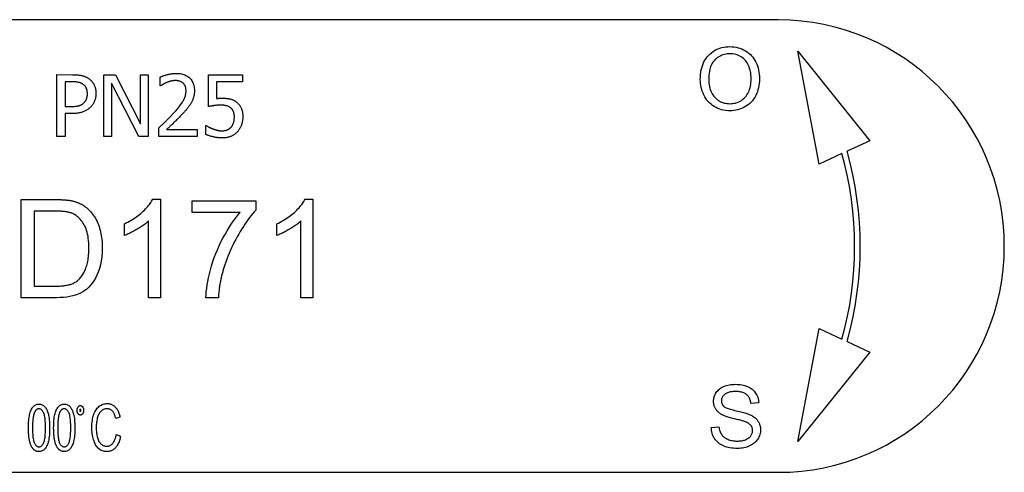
# Model space of a CAD drawing. Header units: millimetres. Extents: x 266 to 437, y 88 to 323.
# Tile 8 of 9: x 338 to 370, y 303 to 318. Entities that reach past the tile are written whole.
import ezdxf

# ---------------------------------------------------------------- set-up
doc = ezdxf.new("R2010")
doc.units = ezdxf.units.MM
doc.layers.add('DETAIL', color=2, linetype='Continuous')

msp = doc.modelspace()

# ---------------------------------------------------------------- linework, layer by layer
at = {"layer": 'DETAIL'}
for p, q in [((362.37, 317.87), (313.691, 317.878)), ((362.994, 316.863), (365.321, 313.973)), ((363.687, 313.218), (362.994, 316.863)), ((339.046, 316.105), (339.549, 316.104)), ((339.046, 314.105), (339.046, 316.105)), ((340.563, 316.104), (340.941, 316.104)), ((340.563, 314.104), (340.563, 316.104)), ((340.941, 316.104), (341.746, 314.521)), ((341.746, 314.521), (341.747, 316.104)), ((341.747, 316.104), (341.995, 316.104)), ((341.995, 316.104), (341.994, 314.104)), ((342.385, 315.741), (342.385, 316.026)), ((343.947, 315.073), (343.948, 316.104)), ((343.948, 316.104), (345.045, 316.104)), ((345.045, 316.104), (345.045, 315.869)), ((339.533, 315.874), (339.312, 315.874)), ((339.312, 315.874), (339.312, 315.077)), ((340.811, 315.829), (340.811, 314.104)), ((341.696, 314.104), (340.811, 315.829)), ((342.4, 315.741), (342.385, 315.741)), ((344.205, 315.869), (344.205, 315.335)), ((345.045, 315.869), (344.205, 315.869)), ((339.312, 315.077), (339.494, 315.077)), ((339.312, 314.85), (339.312, 314.104)), ((339.537, 314.85), (339.312, 314.85)), ((343.865, 314.459), (343.884, 314.459)), ((343.865, 314.175), (343.865, 314.459)), ((342.343, 314.104), (342.343, 314.388)), ((342.594, 314.336), (343.576, 314.336)), ((343.576, 314.336), (343.576, 314.104)), ((339.312, 314.104), (339.046, 314.105)), ((340.811, 314.104), (340.563, 314.104)), ((341.994, 314.104), (341.696, 314.104)), ((343.576, 314.104), (342.343, 314.104)), ((365.321, 313.973), (364.589, 313.634)), ((364.423, 313.558), (363.687, 313.218)), ((337.892, 308.905), (337.892, 312.075)), ((337.892, 312.075), (338.984, 312.075)), ((342.147, 312.086), (342.398, 312.086)), ((342.398, 312.086), (342.398, 308.904)), ((343.423, 311.658), (343.423, 312.033)), ((343.423, 312.033), (345.474, 312.032)), ((345.474, 312.032), (345.474, 311.73)), ((347.071, 312.085), (347.323, 312.085)), ((347.323, 312.085), (347.322, 308.903)), ((338.313, 311.7), (338.312, 309.279)), ((338.979, 311.7), (338.313, 311.7)), ((344.974, 311.658), (343.423, 311.658)), ((341.231, 310.914), (341.231, 311.291)), ((342.009, 308.904), (342.009, 311.383)), ((346.155, 310.914), (346.155, 311.291)), ((346.933, 308.903), (346.933, 311.382)), ((338.312, 309.279), (338.989, 309.279)), ((339.037, 308.905), (337.892, 308.905)), ((342.398, 308.904), (342.009, 308.904)), ((344.266, 308.904), (343.865, 308.904)), ((347.322, 308.903), (346.933, 308.903)), ((362.992, 304.263), (363.688, 307.908)), ((363.688, 307.908), (364.423, 307.568)), ((364.588, 307.491), (365.321, 307.152)), ((365.321, 307.152), (362.992, 304.263)), ((361.73, 305.513), (361.477, 305.493)), ((341.086, 305.054), (340.949, 305.007)), ((360.196, 304.719), (360.446, 304.74)), ((340.966, 304.491), (341.104, 304.441)), ((313.688, 303.278), (362.368, 303.27))]:
    msp.add_line(p, q, dxfattribs=at)
at = {"layer": 'DETAIL', "flags": 128}
for points in [[(359.843, 315.948), (359.845, 316.029), (359.851, 316.108), (359.86, 316.183), (359.873, 316.256), (359.89, 316.325), (359.91, 316.392), (359.934, 316.455), (359.962, 316.516), (359.994, 316.573), (360.029, 316.628), (360.068, 316.679), (360.111, 316.727), (360.157, 316.772), (360.204, 316.813), (360.254, 316.85), (360.307, 316.884), (360.361, 316.913), (360.417, 316.938), (360.476, 316.96), (360.537, 316.977), (360.599, 316.991), (360.664, 317.001), (360.732, 317.007), (360.801, 317.009)], [(360.801, 317.009), (360.869, 317.006), (360.936, 317), (361.001, 316.99), (361.065, 316.975), (361.126, 316.957), (361.186, 316.934), (361.244, 316.907), (361.301, 316.876), (361.355, 316.841), (361.405, 316.803), (361.453, 316.762), (361.497, 316.717), (361.538, 316.67), (361.575, 316.619), (361.609, 316.564), (361.64, 316.507), (361.667, 316.447), (361.691, 316.385), (361.711, 316.321), (361.727, 316.255), (361.74, 316.187), (361.749, 316.116), (361.755, 316.044), (361.756, 315.97)], [(360.802, 316.781), (360.756, 316.78), (360.711, 316.776), (360.667, 316.769), (360.624, 316.76), (360.582, 316.748), (360.541, 316.733), (360.502, 316.716), (360.463, 316.696), (360.425, 316.673), (360.389, 316.648), (360.353, 316.619), (360.319, 316.589), (360.287, 316.555), (360.257, 316.517), (360.23, 316.476), (360.206, 316.431), (360.185, 316.383), (360.167, 316.331), (360.151, 316.276), (360.139, 316.217), (360.129, 316.154), (360.122, 316.088), (360.118, 316.018), (360.116, 315.945)], [(361.484, 315.973), (361.482, 316.033), (361.478, 316.092), (361.472, 316.148), (361.463, 316.202), (361.451, 316.254), (361.437, 316.305), (361.421, 316.353), (361.401, 316.399), (361.38, 316.444), (361.355, 316.485), (361.329, 316.525), (361.3, 316.561), (361.268, 316.595), (361.235, 316.626), (361.198, 316.655), (361.16, 316.682), (361.119, 316.705), (361.078, 316.725), (361.035, 316.742), (360.991, 316.756), (360.945, 316.767), (360.899, 316.775), (360.851, 316.78), (360.802, 316.781)], [(339.549, 316.104), (339.578, 316.104), (339.607, 316.104), (339.635, 316.103), (339.662, 316.101), (339.688, 316.099), (339.714, 316.097), (339.739, 316.094), (339.763, 316.091), (339.786, 316.088), (339.809, 316.084), (339.831, 316.08), (339.852, 316.075), (339.873, 316.07), (339.893, 316.064), (339.912, 316.058), (339.932, 316.052), (339.951, 316.044), (339.969, 316.037), (339.988, 316.028), (340.005, 316.02), (340.023, 316.01), (340.04, 316.001), (340.056, 315.99), (340.072, 315.98)], [(342.385, 316.026), (342.399, 316.033), (342.415, 316.04), (342.431, 316.046), (342.448, 316.053), (342.465, 316.06), (342.484, 316.066), (342.504, 316.073), (342.525, 316.08), (342.546, 316.086), (342.568, 316.093), (342.592, 316.1), (342.616, 316.106), (342.641, 316.113), (342.665, 316.118), (342.689, 316.124), (342.713, 316.128), (342.737, 316.133), (342.761, 316.136), (342.784, 316.139), (342.807, 316.142), (342.83, 316.144), (342.853, 316.145), (342.875, 316.146), (342.897, 316.146)], [(342.897, 316.146), (342.943, 316.145), (342.987, 316.142), (343.03, 316.137), (343.071, 316.13), (343.11, 316.12), (343.147, 316.109), (343.183, 316.096), (343.217, 316.08), (343.249, 316.063), (343.28, 316.043), (343.309, 316.021), (343.336, 315.998), (343.361, 315.972), (343.384, 315.945), (343.405, 315.917), (343.423, 315.887), (343.44, 315.856), (343.454, 315.823), (343.466, 315.789), (343.476, 315.753), (343.484, 315.716), (343.489, 315.678), (343.493, 315.638), (343.494, 315.597)], [(339.889, 315.798), (339.878, 315.805), (339.867, 315.811), (339.856, 315.818), (339.845, 315.823), (339.833, 315.829), (339.821, 315.834), (339.808, 315.839), (339.796, 315.843), (339.782, 315.847), (339.769, 315.851), (339.756, 315.854), (339.742, 315.857), (339.727, 315.86), (339.712, 315.862), (339.697, 315.865), (339.681, 315.867), (339.664, 315.868), (339.647, 315.87), (339.63, 315.871), (339.611, 315.872), (339.592, 315.873), (339.573, 315.874), (339.553, 315.874), (339.533, 315.874)], [(340.033, 315.493), (340.033, 315.51), (340.032, 315.527), (340.031, 315.543), (340.029, 315.559), (340.027, 315.575), (340.024, 315.59), (340.021, 315.605), (340.018, 315.619), (340.013, 315.633), (340.009, 315.647), (340.003, 315.66), (339.998, 315.673), (339.992, 315.686), (339.985, 315.698), (339.978, 315.71), (339.97, 315.721), (339.962, 315.732), (339.953, 315.743), (339.943, 315.753), (339.934, 315.763), (339.923, 315.772), (339.912, 315.781), (339.901, 315.79), (339.889, 315.798)], [(340.072, 315.98), (340.091, 315.967), (340.108, 315.953), (340.125, 315.939), (340.141, 315.924), (340.157, 315.909), (340.172, 315.893), (340.186, 315.877), (340.2, 315.86), (340.213, 315.842), (340.225, 315.824), (340.236, 315.805), (340.247, 315.786), (340.257, 315.766), (340.267, 315.745), (340.275, 315.724), (340.282, 315.702), (340.289, 315.679), (340.295, 315.656), (340.3, 315.632), (340.303, 315.607), (340.307, 315.582), (340.309, 315.556), (340.31, 315.529), (340.31, 315.501)], [(342.594, 315.851), (342.585, 315.847), (342.575, 315.843), (342.566, 315.839), (342.557, 315.835), (342.548, 315.831), (342.538, 315.826), (342.529, 315.821), (342.52, 315.817), (342.511, 315.812), (342.502, 315.807), (342.494, 315.801), (342.485, 315.796), (342.476, 315.791), (342.468, 315.785), (342.46, 315.78), (342.452, 315.775), (342.444, 315.771), (342.437, 315.766), (342.43, 315.762), (342.424, 315.757), (342.417, 315.753), (342.411, 315.749), (342.405, 315.745), (342.4, 315.741)], [(342.878, 315.914), (342.866, 315.914), (342.854, 315.914), (342.842, 315.913), (342.83, 315.912), (342.818, 315.911), (342.806, 315.91), (342.794, 315.908), (342.782, 315.906), (342.77, 315.904), (342.758, 315.902), (342.746, 315.899), (342.734, 315.896), (342.721, 315.893), (342.709, 315.89), (342.698, 315.887), (342.686, 315.884), (342.674, 315.88), (342.662, 315.876), (342.651, 315.872), (342.639, 315.868), (342.628, 315.864), (342.617, 315.86), (342.605, 315.856), (342.594, 315.851)], [(343.123, 315.833), (343.115, 315.84), (343.106, 315.846), (343.098, 315.852), (343.09, 315.858), (343.081, 315.863), (343.072, 315.869), (343.063, 315.874), (343.053, 315.878), (343.044, 315.883), (343.034, 315.887), (343.024, 315.89), (343.014, 315.894), (343.004, 315.897), (342.993, 315.9), (342.982, 315.903), (342.971, 315.905), (342.96, 315.907), (342.949, 315.909), (342.938, 315.911), (342.926, 315.912), (342.914, 315.913), (342.902, 315.914), (342.89, 315.914), (342.878, 315.914)], [(343.221, 315.582), (343.221, 315.596), (343.221, 315.609), (343.22, 315.623), (343.218, 315.636), (343.217, 315.649), (343.215, 315.661), (343.213, 315.673), (343.21, 315.685), (343.207, 315.697), (343.203, 315.708), (343.2, 315.719), (343.195, 315.729), (343.191, 315.74), (343.186, 315.75), (343.181, 315.76), (343.176, 315.769), (343.17, 315.778), (343.164, 315.787), (343.158, 315.795), (343.152, 315.804), (343.145, 315.812), (343.138, 315.819), (343.13, 315.826), (343.123, 315.833)], [(360.801, 314.94), (360.731, 314.942), (360.663, 314.949), (360.596, 314.959), (360.532, 314.974), (360.47, 314.993), (360.41, 315.017), (360.351, 315.045), (360.294, 315.076), (360.24, 315.112), (360.19, 315.151), (360.143, 315.193), (360.099, 315.238), (360.059, 315.286), (360.022, 315.337), (359.988, 315.391), (359.958, 315.449), (359.931, 315.508), (359.908, 315.568), (359.888, 315.629), (359.872, 315.691), (359.859, 315.754), (359.85, 315.818), (359.845, 315.882), (359.843, 315.948)], [(360.116, 315.945), (360.118, 315.886), (360.122, 315.828), (360.128, 315.774), (360.138, 315.721), (360.15, 315.67), (360.165, 315.622), (360.182, 315.575), (360.203, 315.531), (360.225, 315.489), (360.251, 315.449), (360.279, 315.411), (360.31, 315.375), (360.344, 315.342), (360.378, 315.312), (360.414, 315.284), (360.451, 315.26), (360.49, 315.238), (360.53, 315.219), (360.571, 315.203), (360.614, 315.19), (360.658, 315.18), (360.704, 315.173), (360.751, 315.169), (360.799, 315.167)], [(360.799, 315.167), (360.848, 315.169), (360.896, 315.173), (360.942, 315.18), (360.986, 315.19), (361.03, 315.203), (361.071, 315.219), (361.112, 315.238), (361.15, 315.26), (361.188, 315.285), (361.223, 315.313), (361.258, 315.343), (361.291, 315.377), (361.321, 315.413), (361.35, 315.451), (361.375, 315.493), (361.398, 315.536), (361.418, 315.582), (361.435, 315.631), (361.45, 315.682), (361.462, 315.735), (361.472, 315.791), (361.478, 315.849), (361.482, 315.91), (361.484, 315.973)], [(361.756, 315.97), (361.755, 315.895), (361.749, 315.823), (361.739, 315.752), (361.726, 315.683), (361.708, 315.616), (361.687, 315.551), (361.662, 315.488), (361.634, 315.427), (361.601, 315.369), (361.566, 315.314), (361.527, 315.263), (361.485, 315.216), (361.44, 315.172), (361.392, 315.132), (361.34, 315.096), (361.285, 315.063), (361.228, 315.034), (361.17, 315.009), (361.111, 314.988), (361.051, 314.971), (360.99, 314.957), (360.928, 314.948), (360.865, 314.942), (360.801, 314.94)], [(339.92, 315.197), (339.93, 315.207), (339.939, 315.217), (339.948, 315.227), (339.956, 315.238), (339.964, 315.249), (339.972, 315.259), (339.979, 315.27), (339.985, 315.281), (339.991, 315.293), (339.997, 315.304), (340.002, 315.316), (340.007, 315.327), (340.011, 315.339), (340.015, 315.351), (340.018, 315.364), (340.021, 315.377), (340.024, 315.39), (340.027, 315.404), (340.029, 315.418), (340.03, 315.432), (340.032, 315.447), (340.033, 315.462), (340.033, 315.478), (340.033, 315.493)], [(340.31, 315.501), (340.31, 315.48), (340.309, 315.459), (340.308, 315.437), (340.305, 315.416), (340.302, 315.396), (340.299, 315.375), (340.295, 315.355), (340.29, 315.334), (340.284, 315.314), (340.278, 315.294), (340.272, 315.275), (340.264, 315.255), (340.256, 315.236), (340.248, 315.217), (340.239, 315.199), (340.229, 315.181), (340.219, 315.164), (340.209, 315.147), (340.198, 315.131), (340.186, 315.115), (340.174, 315.1), (340.162, 315.085), (340.149, 315.071), (340.135, 315.057)], [(342.826, 314.869), (342.863, 314.91), (342.898, 314.95), (342.931, 314.988), (342.962, 315.025), (342.991, 315.061), (343.018, 315.095), (343.043, 315.128), (343.066, 315.159), (343.087, 315.189), (343.106, 315.218), (343.123, 315.245), (343.138, 315.271), (343.151, 315.296), (343.163, 315.321), (343.174, 315.347), (343.184, 315.372), (343.193, 315.398), (343.2, 315.424), (343.207, 315.45), (343.212, 315.476), (343.216, 315.502), (343.219, 315.529), (343.221, 315.555), (343.221, 315.582)], [(343.494, 315.597), (343.493, 315.577), (343.493, 315.558), (343.492, 315.539), (343.491, 315.52), (343.489, 315.501), (343.487, 315.483), (343.484, 315.465), (343.481, 315.447), (343.478, 315.43), (343.474, 315.413), (343.47, 315.396), (343.466, 315.379), (343.461, 315.363), (343.456, 315.347), (343.451, 315.331), (343.445, 315.315), (343.439, 315.299), (343.433, 315.284), (343.427, 315.269), (343.42, 315.254), (343.413, 315.239), (343.405, 315.225), (343.398, 315.21), (343.39, 315.196)], [(339.494, 315.077), (339.52, 315.077), (339.546, 315.078), (339.571, 315.079), (339.595, 315.08), (339.618, 315.081), (339.64, 315.083), (339.661, 315.086), (339.682, 315.088), (339.702, 315.091), (339.72, 315.095), (339.738, 315.099), (339.755, 315.103), (339.772, 315.107), (339.788, 315.113), (339.803, 315.118), (339.818, 315.125), (339.832, 315.132), (339.846, 315.139), (339.86, 315.147), (339.873, 315.156), (339.885, 315.165), (339.897, 315.175), (339.909, 315.186), (339.92, 315.197)], [(343.39, 315.196), (343.382, 315.182), (343.373, 315.167), (343.364, 315.153), (343.355, 315.138), (343.346, 315.124), (343.336, 315.109), (343.326, 315.095), (343.315, 315.08), (343.305, 315.066), (343.294, 315.051), (343.282, 315.037), (343.271, 315.023), (343.259, 315.009), (343.247, 314.994), (343.235, 314.98), (343.223, 314.966), (343.211, 314.952), (343.198, 314.938), (343.186, 314.924), (343.173, 314.91), (343.161, 314.896), (343.148, 314.882), (343.135, 314.868), (343.122, 314.854)], [(344.343, 315.121), (344.324, 315.121), (344.306, 315.121), (344.288, 315.12), (344.269, 315.12), (344.251, 315.119), (344.233, 315.117), (344.215, 315.116), (344.196, 315.114), (344.178, 315.112), (344.16, 315.11), (344.141, 315.107), (344.123, 315.105), (344.105, 315.102), (344.088, 315.099), (344.071, 315.096), (344.055, 315.093), (344.04, 315.091), (344.025, 315.088), (344.01, 315.085), (343.996, 315.083), (343.983, 315.08), (343.971, 315.078), (343.959, 315.075), (343.947, 315.073)], [(344.205, 315.335), (344.213, 315.337), (344.221, 315.337), (344.229, 315.338), (344.237, 315.339), (344.245, 315.34), (344.253, 315.341), (344.261, 315.342), (344.269, 315.342), (344.277, 315.343), (344.285, 315.343), (344.293, 315.344), (344.301, 315.344), (344.309, 315.345), (344.316, 315.345), (344.324, 315.345), (344.331, 315.346), (344.339, 315.346), (344.346, 315.346), (344.353, 315.346), (344.36, 315.347), (344.367, 315.347), (344.373, 315.347), (344.38, 315.347), (344.387, 315.347)], [(344.67, 315.029), (344.661, 315.037), (344.651, 315.045), (344.64, 315.052), (344.629, 315.059), (344.618, 315.066), (344.607, 315.072), (344.595, 315.078), (344.582, 315.083), (344.57, 315.088), (344.557, 315.093), (344.543, 315.097), (344.529, 315.1), (344.515, 315.104), (344.501, 315.107), (344.486, 315.11), (344.471, 315.112), (344.456, 315.114), (344.44, 315.116), (344.425, 315.118), (344.409, 315.119), (344.393, 315.12), (344.376, 315.121), (344.36, 315.121), (344.343, 315.121)], [(344.387, 315.347), (344.412, 315.347), (344.437, 315.346), (344.461, 315.345), (344.484, 315.344), (344.507, 315.342), (344.529, 315.34), (344.55, 315.338), (344.571, 315.336), (344.591, 315.333), (344.61, 315.329), (344.629, 315.326), (344.647, 315.322), (344.664, 315.317), (344.682, 315.312), (344.699, 315.306), (344.717, 315.299), (344.734, 315.292), (344.751, 315.284), (344.768, 315.275), (344.784, 315.266), (344.801, 315.256), (344.817, 315.245), (344.834, 315.234), (344.85, 315.222)], [(344.85, 315.222), (344.866, 315.209), (344.882, 315.196), (344.897, 315.182), (344.911, 315.168), (344.925, 315.153), (344.938, 315.138), (344.95, 315.122), (344.962, 315.105), (344.973, 315.088), (344.983, 315.071), (344.993, 315.053), (345.002, 315.034), (345.011, 315.014), (345.019, 314.994), (345.026, 314.973), (345.032, 314.951), (345.038, 314.927), (345.043, 314.903), (345.047, 314.878), (345.05, 314.852), (345.053, 314.825), (345.054, 314.797), (345.056, 314.769), (345.056, 314.739)], [(340.135, 315.057), (340.118, 315.041), (340.1, 315.025), (340.081, 315.009), (340.062, 314.995), (340.043, 314.981), (340.023, 314.968), (340.002, 314.955), (339.981, 314.943), (339.959, 314.932), (339.937, 314.922), (339.915, 314.912), (339.891, 314.903), (339.868, 314.894), (339.843, 314.887), (339.817, 314.88), (339.79, 314.873), (339.762, 314.868), (339.733, 314.863), (339.703, 314.859), (339.672, 314.856), (339.64, 314.853), (339.607, 314.851), (339.572, 314.85), (339.537, 314.85)], [(342.343, 314.388), (342.365, 314.408), (342.387, 314.429), (342.408, 314.449), (342.43, 314.47), (342.451, 314.49), (342.472, 314.51), (342.493, 314.53), (342.513, 314.55), (342.534, 314.57), (342.554, 314.589), (342.574, 314.609), (342.594, 314.628), (342.614, 314.648), (342.633, 314.667), (342.653, 314.687), (342.672, 314.706), (342.692, 314.726), (342.711, 314.746), (342.73, 314.766), (342.75, 314.787), (342.769, 314.807), (342.788, 314.828), (342.807, 314.848), (342.826, 314.869)], [(343.122, 314.854), (343.101, 314.831), (343.079, 314.808), (343.057, 314.785), (343.035, 314.761), (343.012, 314.738), (342.989, 314.714), (342.965, 314.69), (342.941, 314.666), (342.917, 314.642), (342.892, 314.618), (342.867, 314.594), (342.841, 314.569), (342.816, 314.545), (342.791, 314.522), (342.768, 314.499), (342.745, 314.478), (342.723, 314.457), (342.702, 314.437), (342.682, 314.418), (342.662, 314.4), (342.644, 314.383), (342.626, 314.366), (342.61, 314.35), (342.594, 314.336)], [(344.784, 314.741), (344.783, 314.758), (344.783, 314.775), (344.782, 314.792), (344.78, 314.808), (344.779, 314.823), (344.776, 314.838), (344.774, 314.852), (344.771, 314.866), (344.767, 314.879), (344.763, 314.892), (344.759, 314.904), (344.754, 314.916), (344.749, 314.927), (344.744, 314.938), (344.738, 314.948), (344.732, 314.958), (344.726, 314.968), (344.719, 314.978), (344.712, 314.987), (344.704, 314.996), (344.696, 315.005), (344.688, 315.013), (344.679, 315.021), (344.67, 315.029)], [(343.884, 314.459), (343.889, 314.455), (343.895, 314.451), (343.901, 314.447), (343.908, 314.443), (343.914, 314.439), (343.922, 314.434), (343.929, 314.43), (343.937, 314.426), (343.945, 314.421), (343.954, 314.416), (343.963, 314.412), (343.972, 314.407), (343.982, 314.402), (343.992, 314.397), (344.002, 314.392), (344.012, 314.388), (344.022, 314.383), (344.033, 314.378), (344.044, 314.374), (344.054, 314.369), (344.066, 314.365), (344.077, 314.36), (344.088, 314.356), (344.1, 314.352)], [(344.681, 314.415), (344.69, 314.425), (344.698, 314.435), (344.705, 314.446), (344.712, 314.457), (344.719, 314.468), (344.726, 314.48), (344.732, 314.491), (344.738, 314.503), (344.743, 314.516), (344.748, 314.528), (344.753, 314.541), (344.758, 314.554), (344.762, 314.568), (344.766, 314.581), (344.769, 314.596), (344.772, 314.61), (344.775, 314.625), (344.777, 314.64), (344.779, 314.656), (344.781, 314.672), (344.782, 314.689), (344.783, 314.706), (344.783, 314.723), (344.784, 314.741)], [(345.056, 314.739), (345.056, 314.715), (345.055, 314.691), (345.053, 314.668), (345.051, 314.645), (345.048, 314.622), (345.044, 314.6), (345.04, 314.578), (345.035, 314.556), (345.03, 314.534), (345.024, 314.513), (345.017, 314.492), (345.01, 314.471), (345.002, 314.451), (344.993, 314.431), (344.984, 314.412), (344.975, 314.393), (344.965, 314.374), (344.954, 314.356), (344.943, 314.339), (344.931, 314.322), (344.919, 314.305), (344.906, 314.289), (344.893, 314.273), (344.879, 314.258)], [(344.388, 314.062), (344.364, 314.062), (344.341, 314.062), (344.317, 314.064), (344.293, 314.065), (344.27, 314.067), (344.246, 314.069), (344.223, 314.072), (344.199, 314.076), (344.176, 314.079), (344.153, 314.084), (344.129, 314.088), (344.106, 314.093), (344.083, 314.099), (344.061, 314.104), (344.039, 314.11), (344.017, 314.116), (343.996, 314.123), (343.976, 314.129), (343.956, 314.136), (343.937, 314.144), (343.918, 314.151), (343.9, 314.159), (343.882, 314.167), (343.865, 314.175)], [(344.1, 314.352), (344.113, 314.347), (344.126, 314.343), (344.138, 314.339), (344.151, 314.335), (344.163, 314.331), (344.176, 314.327), (344.188, 314.324), (344.199, 314.32), (344.211, 314.317), (344.222, 314.314), (344.234, 314.311), (344.245, 314.309), (344.256, 314.306), (344.267, 314.304), (344.279, 314.302), (344.29, 314.3), (344.302, 314.299), (344.315, 314.297), (344.327, 314.296), (344.34, 314.295), (344.353, 314.294), (344.366, 314.294), (344.379, 314.293), (344.393, 314.293)], [(344.879, 314.258), (344.865, 314.243), (344.85, 314.228), (344.834, 314.215), (344.818, 314.201), (344.802, 314.189), (344.785, 314.176), (344.767, 314.165), (344.748, 314.153), (344.729, 314.143), (344.71, 314.133), (344.69, 314.123), (344.669, 314.114), (344.648, 314.106), (344.627, 314.098), (344.605, 314.091), (344.582, 314.085), (344.559, 314.079), (344.536, 314.075), (344.513, 314.071), (344.488, 314.067), (344.464, 314.065), (344.439, 314.063), (344.414, 314.062), (344.388, 314.062)], [(344.393, 314.293), (344.406, 314.293), (344.42, 314.294), (344.433, 314.295), (344.446, 314.297), (344.46, 314.298), (344.473, 314.301), (344.486, 314.303), (344.499, 314.306), (344.512, 314.31), (344.525, 314.314), (344.537, 314.318), (344.55, 314.322), (344.563, 314.328), (344.575, 314.333), (344.587, 314.339), (344.599, 314.346), (344.61, 314.353), (344.621, 314.36), (344.632, 314.368), (344.642, 314.376), (344.653, 314.385), (344.663, 314.395), (344.672, 314.404), (344.681, 314.415)], [(338.984, 312.075), (339.015, 312.074), (339.045, 312.074), (339.074, 312.074), (339.103, 312.073), (339.131, 312.072), (339.158, 312.072), (339.185, 312.071), (339.212, 312.069), (339.237, 312.068), (339.262, 312.066), (339.287, 312.065), (339.311, 312.063), (339.334, 312.061), (339.356, 312.059), (339.379, 312.057), (339.4, 312.054), (339.421, 312.051), (339.441, 312.049), (339.461, 312.046), (339.48, 312.043), (339.498, 312.039), (339.516, 312.036), (339.533, 312.032), (339.55, 312.029)], [(339.55, 312.029), (339.572, 312.023), (339.595, 312.017), (339.617, 312.011), (339.638, 312.005), (339.66, 311.998), (339.681, 311.991), (339.702, 311.983), (339.723, 311.975), (339.743, 311.967), (339.763, 311.959), (339.783, 311.95), (339.802, 311.94), (339.821, 311.931), (339.84, 311.921), (339.859, 311.91), (339.877, 311.9), (339.895, 311.889), (339.913, 311.877), (339.931, 311.865), (339.948, 311.853), (339.965, 311.841), (339.981, 311.828), (339.998, 311.815), (340.014, 311.801)], [(341.231, 311.291), (341.285, 311.317), (341.338, 311.344), (341.389, 311.372), (341.44, 311.4), (341.489, 311.43), (341.537, 311.46), (341.584, 311.491), (341.63, 311.524), (341.674, 311.557), (341.718, 311.591), (341.76, 311.626), (341.802, 311.662), (341.841, 311.698), (341.879, 311.735), (341.915, 311.771), (341.948, 311.806), (341.98, 311.842), (342.01, 311.877), (342.038, 311.913), (342.064, 311.948), (342.087, 311.983), (342.109, 312.017), (342.129, 312.052), (342.147, 312.086)], [(346.155, 311.291), (346.209, 311.316), (346.262, 311.343), (346.313, 311.371), (346.364, 311.399), (346.413, 311.429), (346.461, 311.459), (346.508, 311.491), (346.554, 311.523), (346.599, 311.556), (346.642, 311.59), (346.684, 311.625), (346.726, 311.661), (346.765, 311.698), (346.803, 311.734), (346.839, 311.77), (346.873, 311.806), (346.904, 311.841), (346.934, 311.877), (346.962, 311.912), (346.988, 311.947), (347.012, 311.982), (347.033, 312.016), (347.053, 312.051), (347.071, 312.085)], [(339.521, 311.635), (339.506, 311.64), (339.491, 311.645), (339.475, 311.65), (339.459, 311.655), (339.441, 311.659), (339.423, 311.663), (339.405, 311.667), (339.385, 311.671), (339.365, 311.674), (339.345, 311.678), (339.323, 311.681), (339.301, 311.684), (339.278, 311.686), (339.254, 311.689), (339.23, 311.691), (339.205, 311.693), (339.179, 311.694), (339.153, 311.696), (339.126, 311.697), (339.098, 311.698), (339.069, 311.699), (339.04, 311.7), (339.01, 311.7), (338.979, 311.7)], [(340.081, 310.513), (340.08, 310.595), (340.077, 310.673), (340.071, 310.748), (340.063, 310.82), (340.053, 310.888), (340.04, 310.954), (340.026, 311.016), (340.009, 311.075), (339.989, 311.13), (339.968, 311.183), (339.944, 311.232), (339.918, 311.278), (339.89, 311.322), (339.862, 311.362), (339.832, 311.401), (339.801, 311.437), (339.77, 311.47), (339.737, 311.501), (339.704, 311.529), (339.669, 311.555), (339.633, 311.579), (339.597, 311.6), (339.559, 311.619), (339.521, 311.635)], [(340.014, 311.801), (340.055, 311.765), (340.094, 311.728), (340.131, 311.689), (340.167, 311.648), (340.201, 311.605), (340.233, 311.561), (340.264, 311.515), (340.292, 311.468), (340.319, 311.419), (340.344, 311.368), (340.368, 311.315), (340.389, 311.261), (340.409, 311.206), (340.427, 311.149), (340.444, 311.09), (340.458, 311.031), (340.471, 310.97), (340.483, 310.908), (340.492, 310.844), (340.5, 310.779), (340.506, 310.713), (340.51, 310.645), (340.513, 310.576), (340.514, 310.506)], [(343.865, 308.904), (343.868, 309), (343.876, 309.101), (343.889, 309.206), (343.905, 309.317), (343.926, 309.432), (343.95, 309.552), (343.979, 309.677), (344.012, 309.807), (344.049, 309.939), (344.09, 310.07), (344.134, 310.199), (344.183, 310.327), (344.235, 310.454), (344.291, 310.58), (344.351, 310.705), (344.415, 310.828), (344.481, 310.949), (344.548, 311.064), (344.616, 311.175), (344.685, 311.281), (344.756, 311.383), (344.828, 311.479), (344.9, 311.571), (344.974, 311.658)], [(345.474, 311.73), (345.424, 311.675), (345.374, 311.617), (345.323, 311.555), (345.273, 311.491), (345.223, 311.424), (345.173, 311.354), (345.123, 311.281), (345.074, 311.205), (345.024, 311.127), (344.974, 311.045), (344.924, 310.96), (344.875, 310.873), (344.826, 310.784), (344.779, 310.694), (344.735, 310.604), (344.692, 310.514), (344.651, 310.423), (344.611, 310.332), (344.574, 310.24), (344.539, 310.148), (344.505, 310.056), (344.473, 309.963), (344.443, 309.869), (344.416, 309.776)], [(342.009, 311.383), (341.985, 311.361), (341.96, 311.339), (341.934, 311.316), (341.906, 311.294), (341.877, 311.272), (341.847, 311.25), (341.816, 311.228), (341.783, 311.205), (341.749, 311.183), (341.714, 311.161), (341.678, 311.138), (341.641, 311.116), (341.603, 311.094), (341.566, 311.073), (341.53, 311.053), (341.494, 311.034), (341.459, 311.016), (341.424, 310.999), (341.39, 310.982), (341.357, 310.967), (341.325, 310.952), (341.293, 310.939), (341.262, 310.926), (341.231, 310.914)], [(346.933, 311.382), (346.909, 311.36), (346.884, 311.338), (346.858, 311.316), (346.83, 311.293), (346.801, 311.271), (346.771, 311.249), (346.74, 311.227), (346.707, 311.205), (346.674, 311.182), (346.639, 311.16), (346.602, 311.138), (346.565, 311.115), (346.527, 311.093), (346.49, 311.072), (346.454, 311.052), (346.418, 311.033), (346.383, 311.015), (346.348, 310.998), (346.315, 310.981), (346.281, 310.966), (346.249, 310.952), (346.217, 310.938), (346.186, 310.925), (346.155, 310.914)], [(340.514, 310.506), (340.51, 310.36), (340.499, 310.22), (340.48, 310.088), (340.455, 309.962), (340.422, 309.844), (340.384, 309.734), (340.341, 309.632), (340.295, 309.538), (340.245, 309.453), (340.19, 309.376), (340.134, 309.306), (340.075, 309.243), (340.013, 309.186), (339.95, 309.136), (339.884, 309.093), (339.812, 309.054), (339.735, 309.019), (339.652, 308.989), (339.564, 308.963), (339.47, 308.942), (339.37, 308.926), (339.265, 308.914), (339.154, 308.907), (339.037, 308.905)], [(339.764, 309.501), (339.789, 309.527), (339.812, 309.554), (339.835, 309.582), (339.857, 309.612), (339.878, 309.644), (339.898, 309.676), (339.917, 309.71), (339.935, 309.746), (339.952, 309.783), (339.968, 309.821), (339.983, 309.861), (339.998, 309.902), (340.011, 309.945), (340.023, 309.989), (340.034, 310.035), (340.044, 310.082), (340.053, 310.13), (340.06, 310.181), (340.067, 310.232), (340.072, 310.286), (340.076, 310.34), (340.079, 310.397), (340.08, 310.454), (340.081, 310.513)], [(344.416, 309.776), (344.406, 309.743), (344.396, 309.709), (344.387, 309.675), (344.378, 309.641), (344.37, 309.607), (344.362, 309.572), (344.354, 309.537), (344.346, 309.502), (344.339, 309.466), (344.332, 309.431), (344.325, 309.395), (344.319, 309.358), (344.313, 309.322), (344.307, 309.285), (344.301, 309.248), (344.296, 309.211), (344.291, 309.174), (344.287, 309.136), (344.282, 309.098), (344.279, 309.059), (344.275, 309.021), (344.271, 308.982), (344.268, 308.943), (344.266, 308.904)], [(338.989, 309.279), (339.04, 309.279), (339.09, 309.281), (339.137, 309.283), (339.183, 309.285), (339.227, 309.289), (339.269, 309.293), (339.309, 309.299), (339.347, 309.305), (339.384, 309.312), (339.418, 309.319), (339.451, 309.328), (339.482, 309.337), (339.511, 309.347), (339.539, 309.358), (339.566, 309.369), (339.593, 309.381), (339.618, 309.394), (339.642, 309.407), (339.665, 309.421), (339.687, 309.436), (339.708, 309.451), (339.728, 309.467), (339.747, 309.484), (339.764, 309.501)], [(360.271, 305.558), (360.273, 305.596), (360.277, 305.633), (360.283, 305.67), (360.293, 305.706), (360.305, 305.741), (360.32, 305.775), (360.337, 305.809), (360.357, 305.842), (360.38, 305.874), (360.405, 305.904), (360.433, 305.932), (360.463, 305.957), (360.496, 305.981), (360.531, 306.003), (360.569, 306.024), (360.609, 306.042), (360.651, 306.058), (360.694, 306.072), (360.738, 306.083), (360.784, 306.093), (360.83, 306.101), (360.878, 306.106), (360.927, 306.109), (360.977, 306.11)], [(360.988, 305.877), (360.949, 305.876), (360.911, 305.875), (360.876, 305.871), (360.842, 305.867), (360.81, 305.862), (360.78, 305.855), (360.751, 305.847), (360.725, 305.838), (360.7, 305.827), (360.677, 305.816), (360.656, 305.803), (360.636, 305.789), (360.619, 305.774), (360.603, 305.758), (360.588, 305.742), (360.575, 305.726), (360.563, 305.709), (360.554, 305.691), (360.545, 305.674), (360.538, 305.655), (360.533, 305.636), (360.529, 305.617), (360.527, 305.597), (360.526, 305.577)], [(360.977, 306.11), (361.032, 306.109), (361.085, 306.106), (361.137, 306.1), (361.187, 306.092), (361.235, 306.082), (361.281, 306.07), (361.326, 306.055), (361.37, 306.038), (361.411, 306.02), (361.45, 305.998), (361.486, 305.975), (361.52, 305.95), (361.552, 305.922), (361.581, 305.893), (361.608, 305.861), (361.632, 305.827), (361.654, 305.792), (361.673, 305.755), (361.689, 305.718), (361.703, 305.679), (361.713, 305.639), (361.722, 305.598), (361.727, 305.556), (361.73, 305.513)], [(361.477, 305.493), (361.473, 305.524), (361.468, 305.554), (361.461, 305.582), (361.453, 305.609), (361.443, 305.635), (361.433, 305.66), (361.42, 305.683), (361.407, 305.705), (361.392, 305.726), (361.375, 305.745), (361.358, 305.763), (361.338, 305.78), (361.318, 305.796), (361.296, 305.81), (361.272, 305.822), (361.247, 305.834), (361.22, 305.844), (361.191, 305.853), (361.161, 305.86), (361.13, 305.866), (361.097, 305.871), (361.062, 305.874), (361.026, 305.876), (360.988, 305.877)], [(360.555, 305.124), (360.531, 305.137), (360.509, 305.15), (360.488, 305.164), (360.467, 305.178), (360.448, 305.193), (360.43, 305.208), (360.412, 305.224), (360.396, 305.24), (360.381, 305.257), (360.367, 305.274), (360.354, 305.292), (360.341, 305.31), (360.33, 305.329), (360.32, 305.348), (360.311, 305.367), (360.302, 305.387), (360.295, 305.407), (360.289, 305.428), (360.283, 305.449), (360.279, 305.47), (360.276, 305.491), (360.273, 305.513), (360.272, 305.536), (360.271, 305.558)], [(360.526, 305.577), (360.526, 305.568), (360.526, 305.559), (360.527, 305.55), (360.528, 305.542), (360.529, 305.533), (360.531, 305.525), (360.532, 305.517), (360.534, 305.509), (360.537, 305.501), (360.539, 305.493), (360.542, 305.486), (360.545, 305.478), (360.549, 305.471), (360.552, 305.463), (360.556, 305.456), (360.56, 305.449), (360.565, 305.443), (360.57, 305.436), (360.575, 305.429), (360.58, 305.423), (360.585, 305.416), (360.591, 305.41), (360.597, 305.404), (360.604, 305.398)], [(338.127, 304.704), (338.128, 304.769), (338.13, 304.831), (338.133, 304.89), (338.137, 304.945), (338.142, 304.997), (338.149, 305.046), (338.157, 305.091), (338.166, 305.133), (338.176, 305.173), (338.187, 305.21), (338.199, 305.244), (338.213, 305.277), (338.228, 305.307), (338.244, 305.335), (338.261, 305.36), (338.279, 305.383), (338.299, 305.403), (338.32, 305.421), (338.342, 305.436), (338.365, 305.449), (338.389, 305.458), (338.415, 305.465), (338.442, 305.469), (338.47, 305.47)], [(338.326, 305.211), (338.321, 305.199), (338.316, 305.186), (338.311, 305.173), (338.306, 305.159), (338.301, 305.144), (338.297, 305.128), (338.293, 305.111), (338.289, 305.094), (338.286, 305.075), (338.282, 305.056), (338.279, 305.036), (338.276, 305.016), (338.274, 304.994), (338.271, 304.972), (338.269, 304.949), (338.267, 304.925), (338.265, 304.9), (338.264, 304.875), (338.263, 304.848), (338.262, 304.821), (338.261, 304.793), (338.26, 304.764), (338.26, 304.735), (338.26, 304.704)], [(338.468, 305.318), (338.461, 305.318), (338.454, 305.318), (338.446, 305.317), (338.44, 305.315), (338.433, 305.314), (338.426, 305.312), (338.42, 305.309), (338.413, 305.306), (338.407, 305.303), (338.401, 305.3), (338.394, 305.296), (338.388, 305.292), (338.383, 305.287), (338.377, 305.282), (338.371, 305.276), (338.366, 305.271), (338.36, 305.264), (338.355, 305.258), (338.35, 305.251), (338.345, 305.244), (338.34, 305.236), (338.335, 305.228), (338.331, 305.22), (338.326, 305.211)], [(338.679, 304.704), (338.679, 304.764), (338.678, 304.821), (338.676, 304.874), (338.673, 304.924), (338.669, 304.97), (338.664, 305.013), (338.659, 305.052), (338.652, 305.088), (338.645, 305.12), (338.637, 305.149), (338.629, 305.175), (338.619, 305.197), (338.609, 305.216), (338.598, 305.234), (338.587, 305.25), (338.575, 305.264), (338.563, 305.277), (338.551, 305.288), (338.538, 305.297), (338.525, 305.305), (338.511, 305.311), (338.497, 305.315), (338.483, 305.318), (338.468, 305.318)], [(338.47, 305.47), (338.498, 305.469), (338.524, 305.465), (338.549, 305.458), (338.573, 305.449), (338.596, 305.437), (338.618, 305.422), (338.638, 305.404), (338.658, 305.385), (338.676, 305.363), (338.693, 305.338), (338.709, 305.311), (338.723, 305.282), (338.737, 305.25), (338.749, 305.216), (338.761, 305.18), (338.771, 305.142), (338.78, 305.102), (338.789, 305.059), (338.796, 305.012), (338.802, 304.961), (338.806, 304.904), (338.809, 304.843), (338.811, 304.776), (338.812, 304.704)], [(338.942, 304.704), (338.943, 304.769), (338.945, 304.831), (338.948, 304.89), (338.952, 304.945), (338.957, 304.997), (338.964, 305.045), (338.972, 305.091), (338.981, 305.133), (338.991, 305.172), (339.002, 305.21), (339.015, 305.244), (339.028, 305.277), (339.043, 305.307), (339.059, 305.334), (339.076, 305.36), (339.094, 305.383), (339.114, 305.403), (339.135, 305.421), (339.157, 305.436), (339.18, 305.448), (339.204, 305.458), (339.23, 305.465), (339.257, 305.469), (339.285, 305.47)], [(339.141, 305.211), (339.136, 305.199), (339.131, 305.186), (339.126, 305.173), (339.121, 305.159), (339.117, 305.144), (339.112, 305.128), (339.108, 305.111), (339.104, 305.094), (339.101, 305.075), (339.098, 305.056), (339.094, 305.036), (339.092, 305.016), (339.089, 304.994), (339.086, 304.972), (339.084, 304.949), (339.082, 304.925), (339.081, 304.9), (339.079, 304.874), (339.078, 304.848), (339.077, 304.821), (339.076, 304.793), (339.075, 304.764), (339.075, 304.735), (339.075, 304.704)], [(339.283, 305.318), (339.276, 305.318), (339.269, 305.318), (339.262, 305.317), (339.255, 305.315), (339.248, 305.314), (339.241, 305.312), (339.235, 305.309), (339.228, 305.306), (339.222, 305.303), (339.216, 305.3), (339.21, 305.296), (339.204, 305.291), (339.198, 305.287), (339.192, 305.282), (339.186, 305.276), (339.181, 305.27), (339.176, 305.264), (339.17, 305.258), (339.165, 305.251), (339.16, 305.244), (339.155, 305.236), (339.151, 305.228), (339.146, 305.22), (339.141, 305.211)], [(339.495, 304.704), (339.494, 304.764), (339.493, 304.821), (339.491, 304.874), (339.488, 304.924), (339.484, 304.97), (339.479, 305.013), (339.474, 305.052), (339.468, 305.088), (339.461, 305.12), (339.453, 305.149), (339.444, 305.174), (339.434, 305.196), (339.424, 305.216), (339.413, 305.234), (339.402, 305.25), (339.39, 305.264), (339.378, 305.277), (339.366, 305.288), (339.353, 305.297), (339.34, 305.305), (339.326, 305.311), (339.312, 305.315), (339.298, 305.317), (339.283, 305.318)], [(339.285, 305.47), (339.313, 305.469), (339.339, 305.465), (339.364, 305.458), (339.388, 305.449), (339.411, 305.437), (339.433, 305.422), (339.454, 305.404), (339.473, 305.385), (339.491, 305.362), (339.508, 305.338), (339.524, 305.311), (339.539, 305.282), (339.552, 305.25), (339.564, 305.216), (339.576, 305.18), (339.586, 305.142), (339.595, 305.101), (339.604, 305.059), (339.611, 305.012), (339.617, 304.961), (339.621, 304.904), (339.625, 304.843), (339.627, 304.776), (339.627, 304.704)], [(339.698, 305.27), (339.699, 305.281), (339.699, 305.291), (339.7, 305.301), (339.702, 305.311), (339.704, 305.32), (339.706, 305.33), (339.709, 305.338), (339.713, 305.347), (339.716, 305.355), (339.721, 305.364), (339.725, 305.371), (339.73, 305.379), (339.736, 305.386), (339.741, 305.393), (339.747, 305.399), (339.753, 305.404), (339.759, 305.409), (339.765, 305.413), (339.771, 305.416), (339.778, 305.419), (339.785, 305.421), (339.791, 305.423), (339.798, 305.424), (339.806, 305.424)], [(339.806, 305.118), (339.798, 305.119), (339.791, 305.12), (339.785, 305.121), (339.778, 305.123), (339.771, 305.126), (339.765, 305.13), (339.759, 305.134), (339.753, 305.138), (339.747, 305.144), (339.741, 305.15), (339.736, 305.156), (339.73, 305.163), (339.725, 305.171), (339.721, 305.179), (339.716, 305.187), (339.713, 305.195), (339.709, 305.204), (339.706, 305.213), (339.704, 305.222), (339.702, 305.231), (339.7, 305.24), (339.699, 305.25), (339.699, 305.26), (339.698, 305.27)], [(339.806, 305.298), (339.804, 305.298), (339.803, 305.298), (339.801, 305.298), (339.8, 305.297), (339.799, 305.297), (339.797, 305.296), (339.796, 305.296), (339.795, 305.295), (339.794, 305.294), (339.793, 305.293), (339.792, 305.292), (339.791, 305.291), (339.791, 305.29), (339.79, 305.289), (339.789, 305.287), (339.789, 305.286), (339.788, 305.284), (339.788, 305.283), (339.788, 305.281), (339.787, 305.279), (339.787, 305.277), (339.787, 305.275), (339.787, 305.273), (339.787, 305.27)], [(339.787, 305.27), (339.787, 305.268), (339.787, 305.266), (339.787, 305.264), (339.787, 305.263), (339.788, 305.261), (339.788, 305.259), (339.788, 305.257), (339.789, 305.256), (339.789, 305.255), (339.79, 305.253), (339.791, 305.252), (339.791, 305.251), (339.792, 305.25), (339.793, 305.249), (339.794, 305.248), (339.795, 305.247), (339.796, 305.247), (339.797, 305.246), (339.799, 305.246), (339.8, 305.245), (339.801, 305.245), (339.803, 305.245), (339.804, 305.244), (339.806, 305.244)], [(339.806, 305.424), (339.813, 305.424), (339.82, 305.423), (339.827, 305.421), (339.834, 305.419), (339.841, 305.416), (339.847, 305.413), (339.853, 305.409), (339.859, 305.404), (339.865, 305.399), (339.871, 305.393), (339.876, 305.386), (339.882, 305.379), (339.887, 305.371), (339.891, 305.364), (339.895, 305.355), (339.899, 305.347), (339.902, 305.338), (339.905, 305.329), (339.907, 305.32), (339.909, 305.311), (339.911, 305.301), (339.912, 305.291), (339.912, 305.281), (339.913, 305.27)], [(339.824, 305.27), (339.824, 305.273), (339.824, 305.275), (339.824, 305.277), (339.824, 305.279), (339.824, 305.281), (339.823, 305.283), (339.823, 305.284), (339.822, 305.286), (339.822, 305.287), (339.821, 305.289), (339.82, 305.29), (339.82, 305.291), (339.819, 305.292), (339.818, 305.293), (339.817, 305.294), (339.816, 305.295), (339.815, 305.296), (339.814, 305.296), (339.813, 305.297), (339.811, 305.297), (339.81, 305.298), (339.809, 305.298), (339.807, 305.298), (339.806, 305.298)], [(339.806, 305.244), (339.807, 305.244), (339.809, 305.245), (339.81, 305.245), (339.811, 305.245), (339.813, 305.246), (339.814, 305.246), (339.815, 305.247), (339.816, 305.247), (339.817, 305.248), (339.818, 305.249), (339.819, 305.25), (339.82, 305.251), (339.82, 305.252), (339.821, 305.253), (339.822, 305.255), (339.822, 305.256), (339.823, 305.257), (339.823, 305.259), (339.824, 305.261), (339.824, 305.263), (339.824, 305.264), (339.824, 305.266), (339.824, 305.268), (339.824, 305.27)], [(339.913, 305.27), (339.912, 305.26), (339.912, 305.25), (339.911, 305.24), (339.909, 305.231), (339.907, 305.222), (339.905, 305.213), (339.902, 305.204), (339.899, 305.195), (339.895, 305.187), (339.891, 305.179), (339.887, 305.171), (339.882, 305.163), (339.876, 305.156), (339.871, 305.15), (339.865, 305.144), (339.859, 305.138), (339.853, 305.134), (339.847, 305.13), (339.841, 305.126), (339.834, 305.123), (339.827, 305.121), (339.82, 305.12), (339.813, 305.119), (339.806, 305.118)], [(340.177, 304.726), (340.178, 304.784), (340.181, 304.839), (340.186, 304.893), (340.193, 304.945), (340.201, 304.996), (340.212, 305.044), (340.225, 305.091), (340.239, 305.135), (340.256, 305.178), (340.274, 305.217), (340.294, 305.254), (340.315, 305.289), (340.338, 305.321), (340.363, 305.35), (340.39, 305.376), (340.418, 305.4), (340.447, 305.422), (340.477, 305.44), (340.508, 305.455), (340.539, 305.468), (340.571, 305.478), (340.604, 305.485), (340.638, 305.489), (340.672, 305.491)], [(340.669, 305.32), (340.639, 305.319), (340.611, 305.315), (340.583, 305.309), (340.558, 305.3), (340.533, 305.288), (340.51, 305.274), (340.488, 305.257), (340.467, 305.237), (340.447, 305.216), (340.429, 305.192), (340.413, 305.167), (340.398, 305.14), (340.385, 305.112), (340.373, 305.081), (340.362, 305.049), (340.353, 305.015), (340.345, 304.98), (340.339, 304.945), (340.333, 304.909), (340.328, 304.873), (340.325, 304.837), (340.322, 304.801), (340.32, 304.764), (340.32, 304.727)], [(340.949, 305.007), (340.942, 305.034), (340.936, 305.059), (340.928, 305.083), (340.921, 305.106), (340.913, 305.128), (340.904, 305.148), (340.895, 305.168), (340.885, 305.186), (340.876, 305.202), (340.865, 305.218), (340.854, 305.232), (340.843, 305.245), (340.831, 305.257), (340.819, 305.268), (340.806, 305.278), (340.793, 305.287), (340.779, 305.295), (340.765, 305.302), (340.75, 305.307), (340.735, 305.312), (340.719, 305.316), (340.703, 305.318), (340.686, 305.32), (340.669, 305.32)], [(340.672, 305.491), (340.698, 305.49), (340.723, 305.487), (340.747, 305.483), (340.771, 305.478), (340.794, 305.471), (340.816, 305.462), (340.838, 305.452), (340.859, 305.44), (340.879, 305.426), (340.899, 305.411), (340.918, 305.394), (340.936, 305.376), (340.954, 305.356), (340.97, 305.335), (340.986, 305.313), (341.001, 305.289), (341.014, 305.264), (341.027, 305.238), (341.039, 305.21), (341.05, 305.182), (341.061, 305.152), (341.07, 305.12), (341.078, 305.088), (341.086, 305.054)], [(360.604, 305.398), (360.618, 305.387), (360.636, 305.375), (360.658, 305.364), (360.683, 305.352), (360.711, 305.34), (360.743, 305.329), (360.778, 305.317), (360.817, 305.305), (360.859, 305.293), (360.904, 305.281), (360.953, 305.269), (361.005, 305.257), (361.058, 305.244), (361.108, 305.233), (361.154, 305.221), (361.199, 305.21), (361.24, 305.199), (361.278, 305.188), (361.314, 305.177), (361.347, 305.167), (361.377, 305.157), (361.404, 305.147), (361.428, 305.138), (361.45, 305.128)], [(361.3, 304.9), (361.285, 304.905), (361.268, 304.911), (361.248, 304.918), (361.225, 304.925), (361.199, 304.932), (361.17, 304.94), (361.139, 304.949), (361.105, 304.958), (361.069, 304.967), (361.029, 304.977), (360.987, 304.987), (360.943, 304.998), (360.898, 305.009), (360.855, 305.02), (360.815, 305.031), (360.777, 305.042), (360.741, 305.052), (360.707, 305.063), (360.676, 305.073), (360.647, 305.084), (360.621, 305.094), (360.596, 305.104), (360.574, 305.114), (360.555, 305.124)], [(361.535, 304.618), (361.534, 304.633), (361.533, 304.649), (361.531, 304.663), (361.529, 304.678), (361.525, 304.692), (361.521, 304.706), (361.516, 304.72), (361.511, 304.733), (361.504, 304.746), (361.497, 304.758), (361.489, 304.771), (361.481, 304.782), (361.471, 304.794), (361.461, 304.805), (361.449, 304.816), (361.437, 304.827), (361.423, 304.837), (361.409, 304.847), (361.393, 304.856), (361.376, 304.866), (361.359, 304.875), (361.34, 304.883), (361.321, 304.892), (361.3, 304.9)], [(361.45, 305.128), (361.478, 305.115), (361.505, 305.1), (361.531, 305.085), (361.555, 305.07), (361.579, 305.054), (361.601, 305.037), (361.621, 305.02), (361.641, 305.002), (361.659, 304.983), (361.676, 304.964), (361.692, 304.944), (361.706, 304.924), (361.72, 304.903), (361.732, 304.882), (361.743, 304.86), (361.753, 304.838), (361.761, 304.815), (361.769, 304.791), (361.775, 304.768), (361.78, 304.743), (361.784, 304.718), (361.787, 304.693), (361.789, 304.667), (361.789, 304.641)], [(338.231, 304.094), (338.223, 304.11), (338.214, 304.127), (338.207, 304.145), (338.199, 304.163), (338.192, 304.183), (338.186, 304.203), (338.179, 304.224), (338.173, 304.246), (338.168, 304.268), (338.162, 304.292), (338.158, 304.316), (338.153, 304.341), (338.149, 304.367), (338.145, 304.393), (338.142, 304.421), (338.139, 304.449), (338.136, 304.478), (338.134, 304.508), (338.132, 304.539), (338.13, 304.57), (338.129, 304.603), (338.128, 304.636), (338.127, 304.67), (338.127, 304.704)], [(338.26, 304.704), (338.26, 304.644), (338.261, 304.588), (338.264, 304.535), (338.266, 304.485), (338.27, 304.439), (338.275, 304.396), (338.28, 304.357), (338.287, 304.321), (338.294, 304.289), (338.302, 304.26), (338.311, 304.234), (338.32, 304.212), (338.331, 304.193), (338.341, 304.175), (338.352, 304.159), (338.364, 304.145), (338.376, 304.132), (338.388, 304.121), (338.401, 304.112), (338.414, 304.104), (338.427, 304.098), (338.441, 304.094), (338.455, 304.091), (338.47, 304.09)], [(338.47, 304.09), (338.485, 304.091), (338.499, 304.094), (338.512, 304.098), (338.526, 304.104), (338.539, 304.112), (338.551, 304.121), (338.563, 304.132), (338.575, 304.145), (338.587, 304.159), (338.598, 304.175), (338.608, 304.193), (338.619, 304.213), (338.628, 304.235), (338.637, 304.26), (338.645, 304.289), (338.652, 304.322), (338.659, 304.358), (338.664, 304.397), (338.669, 304.44), (338.673, 304.486), (338.676, 304.535), (338.678, 304.588), (338.679, 304.645), (338.679, 304.704)], [(338.812, 304.704), (338.811, 304.64), (338.81, 304.579), (338.807, 304.521), (338.803, 304.466), (338.797, 304.414), (338.791, 304.365), (338.783, 304.32), (338.774, 304.278), (338.764, 304.239), (338.753, 304.201), (338.74, 304.167), (338.727, 304.134), (338.712, 304.104), (338.696, 304.076), (338.679, 304.051), (338.66, 304.028), (338.641, 304.007), (338.62, 303.989), (338.598, 303.974), (338.575, 303.962), (338.55, 303.952), (338.525, 303.945), (338.498, 303.941), (338.47, 303.94)], [(339.046, 304.094), (339.038, 304.11), (339.03, 304.127), (339.022, 304.145), (339.014, 304.163), (339.007, 304.183), (339.001, 304.203), (338.994, 304.224), (338.988, 304.246), (338.983, 304.268), (338.978, 304.292), (338.973, 304.316), (338.968, 304.341), (338.964, 304.367), (338.96, 304.393), (338.957, 304.421), (338.954, 304.449), (338.951, 304.478), (338.949, 304.508), (338.947, 304.539), (338.945, 304.57), (338.944, 304.603), (338.943, 304.636), (338.942, 304.67), (338.942, 304.704)], [(339.075, 304.704), (339.075, 304.644), (339.077, 304.588), (339.079, 304.535), (339.082, 304.485), (339.085, 304.439), (339.09, 304.396), (339.096, 304.357), (339.102, 304.321), (339.109, 304.289), (339.117, 304.26), (339.126, 304.234), (339.135, 304.212), (339.146, 304.193), (339.156, 304.175), (339.168, 304.159), (339.179, 304.144), (339.191, 304.132), (339.203, 304.121), (339.216, 304.111), (339.229, 304.104), (339.242, 304.098), (339.256, 304.094), (339.271, 304.091), (339.285, 304.09)], [(339.285, 304.09), (339.3, 304.091), (339.314, 304.094), (339.328, 304.098), (339.341, 304.104), (339.354, 304.112), (339.366, 304.121), (339.379, 304.132), (339.39, 304.145), (339.402, 304.159), (339.413, 304.175), (339.424, 304.193), (339.434, 304.213), (339.444, 304.235), (339.452, 304.26), (339.46, 304.289), (339.468, 304.322), (339.474, 304.357), (339.479, 304.397), (339.484, 304.439), (339.488, 304.486), (339.491, 304.535), (339.493, 304.588), (339.494, 304.644), (339.495, 304.704)], [(339.627, 304.704), (339.627, 304.64), (339.625, 304.579), (339.622, 304.52), (339.618, 304.466), (339.612, 304.414), (339.606, 304.365), (339.598, 304.32), (339.589, 304.278), (339.579, 304.238), (339.568, 304.201), (339.556, 304.166), (339.542, 304.134), (339.527, 304.104), (339.511, 304.076), (339.494, 304.051), (339.476, 304.027), (339.456, 304.007), (339.435, 303.989), (339.413, 303.974), (339.39, 303.961), (339.366, 303.952), (339.34, 303.945), (339.313, 303.941), (339.285, 303.939)], [(340.67, 303.939), (340.628, 303.941), (340.589, 303.945), (340.551, 303.953), (340.516, 303.964), (340.483, 303.978), (340.451, 303.995), (340.422, 304.015), (340.394, 304.038), (340.368, 304.064), (340.344, 304.093), (340.321, 304.125), (340.3, 304.159), (340.281, 304.196), (340.263, 304.236), (340.247, 304.279), (340.232, 304.324), (340.219, 304.371), (340.208, 304.419), (340.199, 304.468), (340.191, 304.518), (340.185, 304.569), (340.18, 304.62), (340.178, 304.673), (340.177, 304.726)], [(340.32, 304.727), (340.32, 304.68), (340.322, 304.635), (340.325, 304.591), (340.33, 304.548), (340.335, 304.507), (340.342, 304.468), (340.35, 304.43), (340.359, 304.393), (340.369, 304.359), (340.381, 304.326), (340.394, 304.296), (340.408, 304.268), (340.424, 304.243), (340.441, 304.22), (340.46, 304.199), (340.48, 304.18), (340.501, 304.163), (340.522, 304.149), (340.543, 304.137), (340.566, 304.127), (340.588, 304.119), (340.611, 304.114), (340.634, 304.111), (340.658, 304.11)], [(361.05, 304.042), (360.983, 304.043), (360.919, 304.047), (360.858, 304.053), (360.8, 304.061), (360.744, 304.073), (360.691, 304.086), (360.641, 304.102), (360.594, 304.121), (360.55, 304.142), (360.508, 304.166), (360.468, 304.192), (360.431, 304.22), (360.396, 304.251), (360.364, 304.284), (360.334, 304.32), (360.307, 304.359), (360.282, 304.399), (360.261, 304.441), (360.242, 304.484), (360.227, 304.528), (360.215, 304.574), (360.206, 304.621), (360.2, 304.669), (360.196, 304.719)], [(360.446, 304.74), (360.452, 304.703), (360.458, 304.668), (360.467, 304.634), (360.476, 304.603), (360.487, 304.573), (360.5, 304.544), (360.514, 304.518), (360.529, 304.493), (360.547, 304.469), (360.566, 304.447), (360.588, 304.426), (360.612, 304.406), (360.638, 304.387), (360.667, 304.369), (360.698, 304.353), (360.731, 304.337), (360.765, 304.323), (360.801, 304.311), (360.838, 304.301), (360.876, 304.293), (360.915, 304.286), (360.955, 304.282), (360.996, 304.279), (361.038, 304.278)], [(361.038, 304.278), (361.075, 304.279), (361.111, 304.281), (361.146, 304.284), (361.18, 304.289), (361.213, 304.295), (361.245, 304.303), (361.276, 304.312), (361.305, 304.323), (361.334, 304.335), (361.36, 304.347), (361.384, 304.361), (361.407, 304.376), (361.428, 304.392), (361.446, 304.409), (361.463, 304.427), (361.478, 304.446), (361.492, 304.466), (361.503, 304.486), (361.513, 304.507), (361.521, 304.528), (361.527, 304.55), (361.531, 304.572), (361.534, 304.595), (361.535, 304.618)], [(361.789, 304.641), (361.788, 304.601), (361.784, 304.562), (361.777, 304.523), (361.767, 304.485), (361.754, 304.448), (361.738, 304.411), (361.719, 304.375), (361.698, 304.339), (361.674, 304.305), (361.647, 304.273), (361.618, 304.243), (361.586, 304.214), (361.552, 304.188), (361.516, 304.163), (361.477, 304.141), (361.435, 304.12), (361.391, 304.102), (361.347, 304.086), (361.3, 304.072), (361.253, 304.061), (361.204, 304.053), (361.154, 304.046), (361.103, 304.043), (361.05, 304.042)], [(340.658, 304.11), (340.677, 304.11), (340.696, 304.112), (340.714, 304.116), (340.732, 304.12), (340.749, 304.126), (340.766, 304.134), (340.782, 304.142), (340.798, 304.152), (340.813, 304.164), (340.828, 304.176), (340.842, 304.19), (340.856, 304.206), (340.869, 304.222), (340.882, 304.24), (340.893, 304.259), (340.904, 304.28), (340.914, 304.302), (340.924, 304.325), (340.933, 304.349), (340.941, 304.375), (340.948, 304.402), (340.955, 304.431), (340.961, 304.46), (340.966, 304.491)], [(341.104, 304.441), (341.096, 304.401), (341.088, 304.363), (341.078, 304.326), (341.067, 304.291), (341.056, 304.257), (341.043, 304.225), (341.029, 304.195), (341.015, 304.166), (340.999, 304.139), (340.983, 304.114), (340.965, 304.09), (340.947, 304.068), (340.928, 304.047), (340.908, 304.028), (340.887, 304.012), (340.865, 303.996), (340.843, 303.983), (340.821, 303.971), (340.797, 303.962), (340.773, 303.953), (340.748, 303.947), (340.723, 303.943), (340.696, 303.94), (340.67, 303.939)], [(338.47, 303.94), (338.457, 303.94), (338.445, 303.941), (338.433, 303.942), (338.421, 303.944), (338.409, 303.946), (338.398, 303.949), (338.387, 303.953), (338.376, 303.957), (338.365, 303.961), (338.355, 303.966), (338.344, 303.972), (338.334, 303.978), (338.324, 303.985), (338.315, 303.992), (338.305, 304), (338.296, 304.008), (338.287, 304.017), (338.279, 304.026), (338.27, 304.036), (338.262, 304.047), (338.254, 304.058), (338.246, 304.069), (338.238, 304.081), (338.231, 304.094)], [(339.285, 303.939), (339.273, 303.94), (339.26, 303.941), (339.248, 303.942), (339.236, 303.944), (339.225, 303.946), (339.213, 303.949), (339.202, 303.953), (339.191, 303.957), (339.18, 303.961), (339.17, 303.966), (339.159, 303.972), (339.149, 303.978), (339.14, 303.985), (339.13, 303.992), (339.121, 304), (339.111, 304.008), (339.102, 304.017), (339.094, 304.026), (339.085, 304.036), (339.077, 304.047), (339.069, 304.058), (339.061, 304.069), (339.054, 304.081), (339.046, 304.094)]]:
    msp.add_lwpolyline(points, dxfattribs=at)
at = {"layer": 'DETAIL'}
for centre, radius, start, end in [((362.369, 310.57), 7.3, 269.9907, 89.9907), ((353.672, 310.565), 11.16, 344.4236, 15.5581), ((353.672, 310.565), 11.34, 344.2751, 15.7061)]:
    msp.add_arc(centre, radius, start, end, dxfattribs=at)

doc.saveas('drawing.dxf')
